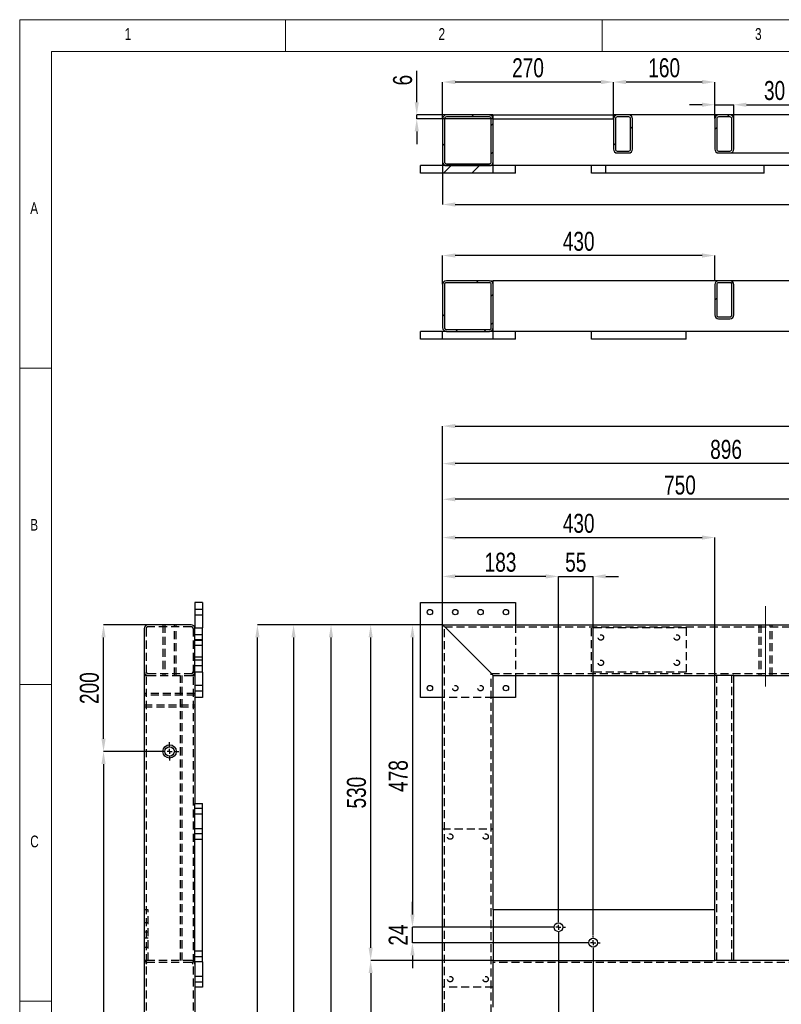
# Model space of a CAD drawing. Header units: millimetres. Extents: x 5 to 3649, y 4 to 418.
# Tile 21 of 105: x 618 to 738, y 259 to 414. Entities that reach past the tile are written whole.
import ezdxf

# ---------------------------------------------------------------- set-up
doc = ezdxf.new("R2010")
doc.units = ezdxf.units.MM
doc.header["$PDSIZE"] = -1
doc.linetypes.add('CENTERX2', pattern=[20.32, 12.7, -2.54, 2.54, -2.54])
doc.linetypes.add('HIDDEN', pattern=[1.905, 1.27, -0.635])
for name, color, linetype in [('COTES', 1, 'Continuous'), ('NOTES', 6, 'Continuous'), ('TRAIT-FINS', 9, 'Continuous'), ('TRAIT-MIXTES', 3, 'CENTERX2'), ('TRAIT-TIRET', 2, 'HIDDEN')]:
    doc.layers.add(name, color=color, linetype=linetype)
doc.layers.add('TRAIT-FORT', color=4, linetype='Continuous', lineweight=25)
doc.styles.add('SLDTEXTSTYLE0', font='TXT', dxfattribs={"width": 0.75})
doc.dimstyles.new('SLDDIMSTYLE0', dxfattribs={"dimtxt": 3, "dimasz": 2, "dimexe": 0, "dimexo": 0.0625, "dimgap": 0.75, "dimtad": 1, "dimdec": 0, "dimlfac": 10, "dimrnd": 1e-09, "dimzin": 12, "dimdsep": 46, "dimtxsty": 'SLDTEXTSTYLE0', "dimsah": 1, "dimcen": 0.09, "dimadec": 0, "dimazin": 3, "dimtfac": 1, "dimtdec": 0, "dimtofl": 0, "dimtmove": 0, "dimatfit": 3, "dimfxl": 1, "dimfrac": 2, "dimtolj": 1, "dimtzin": 12, "dimarcsym": 0})
doc.dimstyles.new('SLDDIMSTYLE1', dxfattribs={"dimtxt": 3, "dimasz": 2, "dimexe": 0, "dimexo": 0.0625, "dimgap": 0.75, "dimtad": 1, "dimdec": 0, "dimlfac": 10, "dimrnd": 1e-09, "dimzin": 12, "dimdsep": 46, "dimtxsty": 'SLDTEXTSTYLE0', "dimsah": 1, "dimcen": 0.09, "dimadec": 0, "dimazin": 3, "dimtfac": 1, "dimtdec": 0, "dimtmove": 0, "dimatfit": 0, "dimfxl": 1, "dimfrac": 2, "dimtolj": 1, "dimtzin": 12, "dimarcsym": 0})
pattern_1 = [(45, (613.036, -0.561), (-13.4704, 13.4704), []), (45, (617.527, -0.561), (-13.4704, 13.4704), []), (45, (622.017, -0.561), (-13.4704, 13.4704), []), (45, (626.507, -0.561), (-13.4704, 13.4704), [])]

# ---------------------------------------------------------------- blocks, each defined once
blk = doc.blocks.new('*D1710')
at = {"layer": 'COTES', "color": 0, "lineweight": -2, "transparency": 16777216}
for p, q in [((684.84, 318.96), (684.84, 350.27)), ((686.84, 350.27), (804.84, 350.27)), ((806.84, 318.96), (806.84, 350.27))]:
    blk.add_line(p, q, dxfattribs=at)
at = {"layer": 'COTES', "color": 0, "transparency": 16777216}
for points in [[(686.84, 350.6), (686.84, 349.93), (684.84, 350.27)], [(804.84, 350.6), (804.84, 349.93), (806.84, 350.27)]]:
    blk.add_solid(points, dxfattribs=at)
at = {"layer": 'Defpoints', "color": 0, "transparency": 16777216}
for p in [(806.84, 350.27), (684.84, 318.89), (806.84, 318.89)]:
    blk.add_point(p, dxfattribs=at)
at = {"layer": 'COTES', "color": 0, "transparency": 16777216, "insert": (745.84, 354.02), "char_height": 3, "attachment_point": 2, "style": 'SLDTEXTSTYLE0'}
blk.add_mtext('\\A1;1220', dxfattribs=at)
blk = doc.blocks.new('*D1711')
at = {"layer": 'COTES', "color": 0, "lineweight": -2, "transparency": 16777216}
for p, q in [((684.84, 318.96), (684.84, 338.71)), ((757.84, 338.71), (686.84, 338.71)), ((759.84, 310.96), (759.84, 338.71))]:
    blk.add_line(p, q, dxfattribs=at)
at = {"layer": 'COTES', "color": 0, "transparency": 16777216}
for points in [[(686.84, 339.04), (686.84, 338.38), (684.84, 338.71)], [(757.84, 339.04), (757.84, 338.38), (759.84, 338.71)]]:
    blk.add_solid(points, dxfattribs=at)
at = {"layer": 'Defpoints', "color": 0, "transparency": 16777216}
for p in [(684.84, 338.71), (684.84, 318.89), (759.84, 310.89)]:
    blk.add_point(p, dxfattribs=at)
at = {"layer": 'COTES', "color": 0, "transparency": 16777216, "insert": (722.34, 342.46), "char_height": 3, "attachment_point": 2, "style": 'SLDTEXTSTYLE0'}
blk.add_mtext('\\A1;750', dxfattribs=at)
blk = doc.blocks.new('*D1712')
at = {"layer": 'COTES', "color": 0, "lineweight": -2, "transparency": 16777216}
for p, q in [((684.84, 318.96), (684.84, 332.67)), ((686.84, 332.67), (725.84, 332.67)), ((727.84, 310.96), (727.84, 332.67))]:
    blk.add_line(p, q, dxfattribs=at)
at = {"layer": 'COTES', "color": 0, "transparency": 16777216}
for points in [[(686.84, 333), (686.84, 332.34), (684.84, 332.67)], [(725.84, 333), (725.84, 332.34), (727.84, 332.67)]]:
    blk.add_solid(points, dxfattribs=at)
at = {"layer": 'Defpoints', "color": 0, "transparency": 16777216}
for p in [(727.84, 332.67), (684.84, 318.89), (727.84, 310.89)]:
    blk.add_point(p, dxfattribs=at)
at = {"layer": 'COTES', "color": 0, "transparency": 16777216, "insert": (706.34, 336.42), "char_height": 3, "attachment_point": 2, "style": 'SLDTEXTSTYLE0'}
blk.add_mtext('\\A1;430', dxfattribs=at)
blk = doc.blocks.new('*D1713')
at = {"layer": 'COTES', "color": 0, "lineweight": -2, "transparency": 16777216}
for p, q in [((684.78, 318.89), (673.48, 318.89)), ((673.48, 267.89), (673.48, 316.89)), ((692.78, 265.89), (673.48, 265.89))]:
    blk.add_line(p, q, dxfattribs=at)
at = {"layer": 'COTES', "color": 0, "transparency": 16777216}
for points in [[(673.15, 316.89), (673.81, 316.89), (673.48, 318.89)], [(673.15, 267.89), (673.81, 267.89), (673.48, 265.89)]]:
    blk.add_solid(points, dxfattribs=at)
at = {"layer": 'Defpoints', "color": 0, "transparency": 16777216}
for p in [(673.48, 318.89), (684.84, 318.89), (692.84, 265.89)]:
    blk.add_point(p, dxfattribs=at)
at = {"layer": 'COTES', "color": 0, "transparency": 16777216, "insert": (669.73, 292.39), "char_height": 3, "attachment_point": 2, "rotation": 90, "style": 'SLDTEXTSTYLE0'}
blk.add_mtext('\\A1;530', dxfattribs=at)
blk = doc.blocks.new('*D1714')
at = {"layer": 'COTES', "color": 0, "lineweight": -2, "transparency": 16777216}
for p, q in [((692.78, 265.89), (673.48, 265.89)), ((673.48, 263.89), (673.48, 202.89)), ((692.78, 200.89), (673.48, 200.89))]:
    blk.add_line(p, q, dxfattribs=at)
at = {"layer": 'COTES', "color": 0, "transparency": 16777216}
for points in [[(673.15, 263.89), (673.81, 263.89), (673.48, 265.89)], [(673.15, 202.89), (673.81, 202.89), (673.48, 200.89)]]:
    blk.add_solid(points, dxfattribs=at)
at = {"layer": 'Defpoints', "color": 0, "transparency": 16777216}
for p in [(692.84, 265.89), (673.48, 200.89), (692.84, 200.89)]:
    blk.add_point(p, dxfattribs=at)
at = {"layer": 'COTES', "color": 0, "transparency": 16777216, "insert": (669.73, 233.39), "char_height": 3, "attachment_point": 2, "rotation": 90, "style": 'SLDTEXTSTYLE0'}
blk.add_mtext('\\A1;650', dxfattribs=at)
blk = doc.blocks.new('*D1715')
at = {"layer": 'COTES', "color": 0, "lineweight": -2, "transparency": 16777216}
for p, q in [((684.78, 318.89), (655.59, 318.89)), ((655.59, 112.89), (655.59, 316.89)), ((684.78, 110.89), (655.59, 110.89))]:
    blk.add_line(p, q, dxfattribs=at)
at = {"layer": 'COTES', "color": 0, "transparency": 16777216}
for points in [[(655.26, 316.89), (655.93, 316.89), (655.59, 318.89)], [(655.26, 112.89), (655.93, 112.89), (655.59, 110.89)]]:
    blk.add_solid(points, dxfattribs=at)
at = {"layer": 'Defpoints', "color": 0, "transparency": 16777216}
for p in [(655.59, 318.89), (684.84, 318.89), (684.84, 110.89)]:
    blk.add_point(p, dxfattribs=at)
at = {"layer": 'COTES', "color": 0, "transparency": 16777216, "insert": (651.84, 214.89), "char_height": 3, "attachment_point": 2, "rotation": 90, "style": 'SLDTEXTSTYLE0'}
blk.add_mtext('\\A1;2080', dxfattribs=at)
blk = doc.blocks.new('*D1716')
at = {"layer": 'COTES', "color": 0, "lineweight": -2, "transparency": 16777216}
for p, q in [((684.78, 318.89), (680.08, 318.89)), ((680.08, 316.89), (680.08, 273.14)), ((701.98, 271.14), (680.08, 271.14))]:
    blk.add_line(p, q, dxfattribs=at)
at = {"layer": 'COTES', "color": 0, "transparency": 16777216}
for points in [[(679.75, 316.89), (680.42, 316.89), (680.08, 318.89)], [(679.75, 273.14), (680.42, 273.14), (680.08, 271.14)]]:
    blk.add_solid(points, dxfattribs=at)
at = {"layer": 'Defpoints', "color": 0, "transparency": 16777216}
for p in [(684.84, 318.89), (680.08, 271.14), (702.04, 271.14)]:
    blk.add_point(p, dxfattribs=at)
at = {"layer": 'COTES', "color": 0, "transparency": 16777216, "insert": (676.33, 295.01), "char_height": 3, "attachment_point": 2, "rotation": 90, "style": 'SLDTEXTSTYLE0'}
blk.add_mtext('\\A1;478', dxfattribs=at)
blk = doc.blocks.new('*D1717')
at = {"layer": 'COTES', "color": 0, "lineweight": -2, "transparency": 16777216}
for p, q in [((680.08, 273.14), (680.08, 275.14)), ((701.98, 271.14), (680.08, 271.14)), ((680.08, 268.69), (680.08, 271.14)), ((707.46, 268.69), (680.08, 268.69)), ((680.08, 266.69), (680.08, 264.69))]:
    blk.add_line(p, q, dxfattribs=at)
at = {"layer": 'COTES', "color": 0, "transparency": 16777216}
for points in [[(679.75, 273.14), (680.42, 273.14), (680.08, 271.14)], [(679.75, 266.69), (680.42, 266.69), (680.08, 268.69)]]:
    blk.add_solid(points, dxfattribs=at)
at = {"layer": 'Defpoints', "color": 0, "transparency": 16777216}
for p in [(680.08, 271.14), (702.04, 271.14), (707.52, 268.69)]:
    blk.add_point(p, dxfattribs=at)
at = {"layer": 'COTES', "color": 0, "transparency": 16777216, "insert": (676.33, 269.91), "char_height": 3, "attachment_point": 2, "rotation": 90, "style": 'SLDTEXTSTYLE0'}
blk.add_mtext('\\A1;24', dxfattribs=at)
blk = doc.blocks.new('*D1721')
at = {"layer": 'COTES', "color": 0, "lineweight": -2, "transparency": 16777216}
for p, q in [((684.78, 318.89), (667.22, 318.89)), ((667.22, 193.09), (667.22, 316.89)), ((707.46, 191.09), (667.22, 191.09))]:
    blk.add_line(p, q, dxfattribs=at)
at = {"layer": 'COTES', "color": 0, "transparency": 16777216}
for points in [[(666.88, 316.89), (667.55, 316.89), (667.22, 318.89)], [(666.88, 193.09), (667.55, 193.09), (667.22, 191.09)]]:
    blk.add_solid(points, dxfattribs=at)
at = {"layer": 'Defpoints', "color": 0, "transparency": 16777216}
for p in [(667.22, 318.89), (684.84, 318.89), (707.52, 191.09)]:
    blk.add_point(p, dxfattribs=at)
at = {"layer": 'COTES', "color": 0, "transparency": 16777216, "insert": (663.47, 241.85), "char_height": 3, "attachment_point": 2, "rotation": 90, "style": 'SLDTEXTSTYLE0'}
blk.add_mtext('\\A1;1278', dxfattribs=at)
blk = doc.blocks.new('*D1724')
at = {"layer": 'COTES', "color": 0, "lineweight": -2, "transparency": 16777216}
for p, q in [((684.78, 318.89), (661.3, 318.89)), ((661.3, 316.89), (661.3, 125.51)), ((737.56, 123.51), (661.3, 123.51))]:
    blk.add_line(p, q, dxfattribs=at)
at = {"layer": 'COTES', "color": 0, "transparency": 16777216}
for points in [[(660.97, 316.89), (661.64, 316.89), (661.3, 318.89)], [(660.97, 125.51), (661.64, 125.51), (661.3, 123.51)]]:
    blk.add_solid(points, dxfattribs=at)
at = {"layer": 'Defpoints', "color": 0, "transparency": 16777216}
for p in [(684.84, 318.89), (661.3, 123.51), (737.62, 123.51)]:
    blk.add_point(p, dxfattribs=at)
at = {"layer": 'COTES', "color": 0, "transparency": 16777216, "insert": (657.55, 221.2), "char_height": 3, "attachment_point": 2, "rotation": 90, "style": 'SLDTEXTSTYLE0'}
blk.add_mtext('\\A1;1954', dxfattribs=at)
blk = doc.blocks.new('*D1726')
at = {"layer": 'COTES', "color": 0, "lineweight": -2, "transparency": 16777216}
for p, q in [((684.84, 318.96), (684.84, 326.53)), ((701.14, 326.53), (686.84, 326.53)), ((703.14, 272.3), (703.14, 326.53))]:
    blk.add_line(p, q, dxfattribs=at)
at = {"layer": 'COTES', "color": 0, "transparency": 16777216}
for points in [[(686.84, 326.87), (686.84, 326.2), (684.84, 326.53)], [(701.14, 326.87), (701.14, 326.2), (703.14, 326.53)]]:
    blk.add_solid(points, dxfattribs=at)
at = {"layer": 'Defpoints', "color": 0, "transparency": 16777216}
for p in [(684.84, 326.53), (684.84, 318.89), (703.14, 272.24)]:
    blk.add_point(p, dxfattribs=at)
at = {"layer": 'COTES', "color": 0, "transparency": 16777216, "insert": (693.99, 330.28), "char_height": 3, "attachment_point": 2, "style": 'SLDTEXTSTYLE0'}
blk.add_mtext('\\A1;183', dxfattribs=at)
blk = doc.blocks.new('*D1727')
at = {"layer": 'COTES', "color": 0, "lineweight": -2, "transparency": 16777216}
for p, q in [((701.14, 326.53), (699.14, 326.53)), ((703.14, 272.3), (703.14, 326.53)), ((703.14, 326.53), (708.62, 326.53)), ((708.62, 269.86), (708.62, 326.53)), ((710.62, 326.53), (712.62, 326.53))]:
    blk.add_line(p, q, dxfattribs=at)
at = {"layer": 'COTES', "color": 0, "transparency": 16777216}
for points in [[(701.14, 326.87), (701.14, 326.2), (703.14, 326.53)], [(710.62, 326.87), (710.62, 326.2), (708.62, 326.53)]]:
    blk.add_solid(points, dxfattribs=at)
at = {"layer": 'Defpoints', "color": 0, "transparency": 16777216}
for p in [(708.62, 326.53), (703.14, 272.24), (708.62, 269.79)]:
    blk.add_point(p, dxfattribs=at)
at = {"layer": 'COTES', "color": 0, "transparency": 16777216, "insert": (705.88, 330.28), "char_height": 3, "attachment_point": 2, "style": 'SLDTEXTSTYLE0'}
blk.add_mtext('\\A1;55', dxfattribs=at)
blk = doc.blocks.new('*D1729')
at = {"layer": 'COTES', "color": 0, "lineweight": -2, "transparency": 16777216}
for p, q in [((684.84, 318.96), (684.84, 344.34)), ((772.4, 344.34), (686.84, 344.34)), ((774.4, 240.57), (774.4, 344.34))]:
    blk.add_line(p, q, dxfattribs=at)
at = {"layer": 'COTES', "color": 0, "transparency": 16777216}
for points in [[(686.84, 344.68), (686.84, 344.01), (684.84, 344.34)], [(772.4, 344.68), (772.4, 344.01), (774.4, 344.34)]]:
    blk.add_solid(points, dxfattribs=at)
at = {"layer": 'Defpoints', "color": 0, "transparency": 16777216}
for p in [(684.84, 344.34), (684.84, 318.89), (774.4, 240.51)]:
    blk.add_point(p, dxfattribs=at)
at = {"layer": 'COTES', "color": 0, "transparency": 16777216, "insert": (729.62, 348.09), "char_height": 3, "attachment_point": 2, "style": 'SLDTEXTSTYLE0'}
blk.add_mtext('\\A1;896', dxfattribs=at)
blk = doc.blocks.new('SW_CENTERMARKSYMBOL_103')
at = {"layer": 'TRAIT-MIXTES', "color": 0}
for p, q in [((-0.8, 0), (-1.1, 0)), ((0, 0), (-0.4, 0)), ((0, 0.8), (0, 1.1)), ((0, 0), (0, 0.4)), ((0, 0), (0, -0.4)), ((0, 0), (0.4, 0)), ((0.8, 0), (1.1, 0)), ((0, -0.8), (0, -81.01))]:
    blk.add_line(p, q, dxfattribs=at)
blk = doc.blocks.new('SW_CENTERMARKSYMBOL_104')
at = {"layer": 'TRAIT-MIXTES', "color": 0}
for p, q in [((-0.8, 0), (-1.1, 0)), ((0, 0), (-0.4, 0)), ((0, 0.8), (0, 1.1)), ((0, 0), (0, 0.4)), ((0, 0), (0, -0.4)), ((0, 0), (0.4, 0)), ((0.8, 0), (1.1, 0)), ((0, -0.8), (0, -75.4))]:
    blk.add_line(p, q, dxfattribs=at)
blk = doc.blocks.new('*D1758')
at = {"layer": 'COTES', "color": 0, "lineweight": -2, "transparency": 16777216}
for p, q in [((638.26, 318.89), (631.28, 318.89)), ((631.28, 300.89), (631.28, 316.89)), ((640.21, 298.89), (631.28, 298.89))]:
    blk.add_line(p, q, dxfattribs=at)
at = {"layer": 'COTES', "color": 0, "transparency": 16777216}
for points in [[(630.95, 316.89), (631.61, 316.89), (631.28, 318.89)], [(630.95, 300.89), (631.61, 300.89), (631.28, 298.89)]]:
    blk.add_solid(points, dxfattribs=at)
at = {"layer": 'Defpoints', "color": 0, "transparency": 16777216}
for p in [(631.28, 318.89), (638.32, 318.89), (640.27, 298.89)]:
    blk.add_point(p, dxfattribs=at)
at = {"layer": 'COTES', "color": 0, "transparency": 16777216, "insert": (627.53, 308.89), "char_height": 3, "attachment_point": 2, "rotation": 90, "style": 'SLDTEXTSTYLE0'}
blk.add_mtext('\\A1;200', dxfattribs=at)
blk = doc.blocks.new('*D1759')
at = {"layer": 'COTES', "color": 0, "lineweight": -2, "transparency": 16777216}
for p, q in [((640.21, 298.89), (631.28, 298.89)), ((631.28, 296.89), (631.28, 189.89)), ((640.21, 187.89), (631.28, 187.89))]:
    blk.add_line(p, q, dxfattribs=at)
at = {"layer": 'COTES', "color": 0, "transparency": 16777216}
for points in [[(630.95, 296.89), (631.61, 296.89), (631.28, 298.89)], [(630.95, 189.89), (631.61, 189.89), (631.28, 187.89)]]:
    blk.add_solid(points, dxfattribs=at)
at = {"layer": 'Defpoints', "color": 0, "transparency": 16777216}
for p in [(640.27, 298.89), (631.28, 187.89), (640.27, 187.89)]:
    blk.add_point(p, dxfattribs=at)
at = {"layer": 'COTES', "color": 0, "transparency": 16777216, "insert": (627.53, 243.39), "char_height": 3, "attachment_point": 2, "rotation": 90, "style": 'SLDTEXTSTYLE0'}
blk.add_mtext('\\A1;1110', dxfattribs=at)
blk = doc.blocks.new('SW_CENTERMARKSYMBOL_130')
at = {"layer": 'TRAIT-MIXTES', "color": 0}
for p, q in [((-0.8, 0), (-1.45, 0)), ((0, 0), (-0.4, 0)), ((0, 0.8), (0, 1.45)), ((0, 0), (0, 0.4)), ((0, 0), (0, -0.4)), ((0, 0), (0.4, 0)), ((0.8, 0), (1.45, 0)), ((0, -0.8), (0, -1.45))]:
    blk.add_line(p, q, dxfattribs=at)
blk = doc.blocks.new('*D1809')
at = {"layer": 'COTES', "color": 0, "lineweight": -2, "transparency": 16777216}
for p, q in [((684.84, 391.93), (684.84, 385.26)), ((804.5, 388.17), (804.5, 385.26)), ((686.84, 385.26), (802.5, 385.26))]:
    blk.add_line(p, q, dxfattribs=at)
at = {"layer": 'COTES', "color": 0, "transparency": 16777216}
for points in [[(686.84, 385.59), (686.84, 384.92), (684.84, 385.26)], [(802.5, 385.59), (802.5, 384.92), (804.5, 385.26)]]:
    blk.add_solid(points, dxfattribs=at)
at = {"layer": 'Defpoints', "color": 0, "transparency": 16777216}
for p in [(684.84, 391.99), (804.5, 388.23), (804.5, 385.26)]:
    blk.add_point(p, dxfattribs=at)
at = {"layer": 'COTES', "color": 0, "transparency": 16777216, "insert": (744.67, 389.01), "char_height": 3, "attachment_point": 2, "style": 'SLDTEXTSTYLE0'}
blk.add_mtext('\\A1;1197', dxfattribs=at)
blk = doc.blocks.new('*D1810')
at = {"layer": 'COTES', "color": 0, "lineweight": -2, "transparency": 16777216}
for p, q in [((743.7, 399.39), (743.7, 406.27)), ((759.78, 399.39), (743.7, 399.39)), ((743.7, 395.39), (743.7, 397.39)), ((730.3, 393.39), (743.7, 393.39))]:
    blk.add_line(p, q, dxfattribs=at)
at = {"layer": 'COTES', "color": 0, "transparency": 16777216}
for points in [[(743.37, 397.39), (744.03, 397.39), (743.7, 399.39)], [(743.37, 395.39), (744.03, 395.39), (743.7, 393.39)]]:
    blk.add_solid(points, dxfattribs=at)
at = {"layer": 'Defpoints', "color": 0, "transparency": 16777216}
for p in [(743.7, 399.39), (759.84, 399.39), (730.24, 393.39)]:
    blk.add_point(p, dxfattribs=at)
at = {"layer": 'COTES', "color": 0, "transparency": 16777216, "insert": (739.95, 403.83), "char_height": 3, "attachment_point": 2, "rotation": 90, "style": 'SLDTEXTSTYLE0'}
blk.add_mtext('\\A1;60', dxfattribs=at)
blk = doc.blocks.new('*D1811')
at = {"layer": 'COTES', "color": 0, "lineweight": -2, "transparency": 16777216}
for p, q in [((725.84, 401.01), (723.84, 401.01)), ((727.84, 398.86), (727.84, 401.01)), ((727.84, 401.01), (730.84, 401.01)), ((730.84, 398.86), (730.84, 401.01)), ((732.84, 401.01), (739.72, 401.01))]:
    blk.add_line(p, q, dxfattribs=at)
at = {"layer": 'COTES', "color": 0, "transparency": 16777216}
for points in [[(725.84, 401.34), (725.84, 400.68), (727.84, 401.01)], [(732.84, 401.34), (732.84, 400.68), (730.84, 401.01)]]:
    blk.add_solid(points, dxfattribs=at)
at = {"layer": 'Defpoints', "color": 0, "transparency": 16777216}
for p in [(730.84, 401.01), (727.84, 398.79), (730.84, 398.79)]:
    blk.add_point(p, dxfattribs=at)
at = {"layer": 'COTES', "color": 0, "transparency": 16777216, "insert": (737.28, 404.76), "char_height": 3, "attachment_point": 2, "style": 'SLDTEXTSTYLE0'}
blk.add_mtext('\\A1;30', dxfattribs=at)
blk = doc.blocks.new('*D1812')
at = {"layer": 'COTES', "color": 0, "lineweight": -2, "transparency": 16777216}
for p, q in [((680.76, 401.39), (680.76, 406.39)), ((692.78, 399.39), (680.76, 399.39)), ((680.76, 398.79), (680.76, 399.39)), ((692.78, 398.79), (680.76, 398.79)), ((680.76, 396.79), (680.76, 394.79))]:
    blk.add_line(p, q, dxfattribs=at)
at = {"layer": 'COTES', "color": 0, "transparency": 16777216}
for points in [[(680.43, 401.39), (681.09, 401.39), (680.76, 399.39)], [(680.43, 396.79), (681.09, 396.79), (680.76, 398.79)]]:
    blk.add_solid(points, dxfattribs=at)
at = {"layer": 'Defpoints', "color": 0, "transparency": 16777216}
for p in [(680.76, 399.39), (692.84, 399.39), (692.84, 398.79)]:
    blk.add_point(p, dxfattribs=at)
at = {"layer": 'COTES', "color": 0, "transparency": 16777216, "insert": (677.01, 404.89), "char_height": 3, "attachment_point": 2, "rotation": 90, "style": 'SLDTEXTSTYLE0'}
blk.add_mtext('\\A1;6', dxfattribs=at)
blk = doc.blocks.new('*D1815')
at = {"layer": 'COTES', "color": 0, "lineweight": -2, "transparency": 16777216}
for p, q in [((684.84, 398.86), (684.84, 404.6)), ((709.84, 404.6), (686.84, 404.6)), ((711.84, 399.46), (711.84, 404.6))]:
    blk.add_line(p, q, dxfattribs=at)
at = {"layer": 'COTES', "color": 0, "transparency": 16777216}
for points in [[(686.84, 404.93), (686.84, 404.26), (684.84, 404.6)], [(709.84, 404.93), (709.84, 404.26), (711.84, 404.6)]]:
    blk.add_solid(points, dxfattribs=at)
at = {"layer": 'Defpoints', "color": 0, "transparency": 16777216}
for p in [(684.84, 404.6), (684.84, 398.79), (711.84, 399.39)]:
    blk.add_point(p, dxfattribs=at)
at = {"layer": 'COTES', "color": 0, "transparency": 16777216, "insert": (698.34, 408.35), "char_height": 3, "attachment_point": 2, "style": 'SLDTEXTSTYLE0'}
blk.add_mtext('\\A1;270', dxfattribs=at)
blk = doc.blocks.new('*D1816')
at = {"layer": 'COTES', "color": 0, "lineweight": -2, "transparency": 16777216}
for p, q in [((711.84, 399.46), (711.84, 404.6)), ((725.84, 404.6), (713.84, 404.6)), ((727.84, 399.46), (727.84, 404.6))]:
    blk.add_line(p, q, dxfattribs=at)
at = {"layer": 'COTES', "color": 0, "transparency": 16777216}
for points in [[(713.84, 404.93), (713.84, 404.26), (711.84, 404.6)], [(725.84, 404.93), (725.84, 404.26), (727.84, 404.6)]]:
    blk.add_solid(points, dxfattribs=at)
at = {"layer": 'Defpoints', "color": 0, "transparency": 16777216}
for p in [(711.84, 404.6), (711.84, 399.39), (727.84, 399.39)]:
    blk.add_point(p, dxfattribs=at)
at = {"layer": 'COTES', "color": 0, "transparency": 16777216, "insert": (719.84, 408.35), "char_height": 3, "attachment_point": 2, "style": 'SLDTEXTSTYLE0'}
blk.add_mtext('\\A1;160', dxfattribs=at)
blk = doc.blocks.new('*D1817')
at = {"layer": 'COTES', "color": 0, "lineweight": -2, "transparency": 16777216}
for p, q in [((684.84, 372.68), (684.84, 377.2)), ((725.84, 377.2), (686.84, 377.2)), ((727.84, 373.28), (727.84, 377.2))]:
    blk.add_line(p, q, dxfattribs=at)
at = {"layer": 'COTES', "color": 0, "transparency": 16777216}
for points in [[(686.84, 377.54), (686.84, 376.87), (684.84, 377.2)], [(725.84, 377.54), (725.84, 376.87), (727.84, 377.2)]]:
    blk.add_solid(points, dxfattribs=at)
at = {"layer": 'Defpoints', "color": 0, "transparency": 16777216}
for p in [(684.84, 377.2), (727.84, 373.21), (684.84, 372.61)]:
    blk.add_point(p, dxfattribs=at)
at = {"layer": 'COTES', "color": 0, "transparency": 16777216, "insert": (706.34, 380.95), "char_height": 3, "attachment_point": 2, "style": 'SLDTEXTSTYLE0'}
blk.add_mtext('\\A1;430', dxfattribs=at)

msp = doc.modelspace()

# ---------------------------------------------------------------- hatches: boundary and pattern name
at = {"layer": 'TRAIT-FINS'}
h = msp.add_hatch(dxfattribs=at)
h.set_pattern_fill('DIN 201 ACIER ET FONTE', color=256, style=0, pattern_type=2)
h.set_pattern_definition(pattern_1)
edge = h.paths.add_edge_path(flags=0)
edge.add_line((692.240295, 399.392769), (685.440295, 399.392769))
edge.add_arc((685.440295, 398.792769), 0.6, 90, 180)
edge.add_line((684.840295, 398.792769), (684.840295, 391.992769))
edge.add_arc((685.440295, 391.992769), 0.6, 180, 270)
edge.add_line((685.440295, 391.392769), (692.240295, 391.392769))
edge.add_arc((692.240295, 391.992769), 0.6, 270, 360)
edge.add_line((692.840295, 391.992769), (692.840295, 398.792769))
edge.add_arc((692.240295, 398.792769), 0.6, 0, 90)
edge = h.paths.add_edge_path(flags=0)
edge.add_arc((685.440295, 398.792769), 0.3, 90, 180, ccw=False)
edge.add_line((685.440295, 399.092769), (692.240295, 399.092769))
edge.add_arc((692.240295, 398.792769), 0.3, 0, 90, ccw=False)
edge.add_line((692.540295, 398.792769), (692.540295, 391.992769))
edge.add_arc((692.240295, 391.992769), 0.3, 270, 360, ccw=False)
edge.add_line((692.240295, 391.692769), (685.440295, 391.692769))
edge.add_arc((685.440295, 391.992769), 0.3, 180, 270, ccw=False)
edge.add_line((685.140295, 391.992769), (685.140295, 398.792769))
h = msp.add_hatch(dxfattribs=at)
h.set_pattern_fill('DIN 201 ACIER ET FONTE', color=256, style=0, pattern_type=2)
h.set_pattern_definition(pattern_1)
edge = h.paths.add_edge_path(flags=0)
edge.add_arc((712.440269, 398.792769), 0.6, 90, 180)
edge.add_line((711.840269, 398.792769), (711.840269, 393.992769))
edge.add_arc((712.440269, 393.992769), 0.6, 180, 270)
edge.add_line((712.440269, 393.392769), (714.240269, 393.392769))
edge.add_arc((714.240269, 393.992769), 0.6, 270, 360)
edge.add_line((714.840269, 393.992769), (714.840269, 398.792769))
edge.add_arc((714.240269, 398.792769), 0.6, 0, 90)
edge.add_line((714.240269, 399.392769), (712.440269, 399.392769))
edge = h.paths.add_edge_path(flags=0)
edge.add_line((714.240269, 393.692769), (712.440269, 393.692769))
edge.add_arc((712.440269, 393.992769), 0.3, 180, 270, ccw=False)
edge.add_line((712.140269, 393.992769), (712.140269, 398.792769))
edge.add_arc((712.440269, 398.792769), 0.3, 90, 180, ccw=False)
edge.add_line((712.440269, 399.092769), (714.240269, 399.092769))
edge.add_arc((714.240269, 398.792769), 0.3, 0, 90, ccw=False)
edge.add_line((714.540269, 398.792769), (714.540269, 393.992769))
edge.add_arc((714.240269, 393.992769), 0.3, 270, 360, ccw=False)
h = msp.add_hatch(dxfattribs=at)
h.set_pattern_fill('DIN 201 ACIER ET FONTE', color=256, style=0, pattern_type=2)
h.set_pattern_definition(pattern_1)
edge = h.paths.add_edge_path(flags=0)
edge.add_arc((728.440269, 398.792769), 0.6, 90, 180)
edge.add_line((727.840269, 398.792769), (727.840269, 393.992769))
edge.add_arc((728.440269, 393.992769), 0.6, 180, 270)
edge.add_line((728.440269, 393.392769), (730.240269, 393.392769))
edge.add_arc((730.240269, 393.992769), 0.6, 270, 360)
edge.add_line((730.840269, 393.992769), (730.840269, 398.792769))
edge.add_arc((730.240269, 398.792769), 0.6, 0, 90)
edge.add_line((730.240269, 399.392769), (728.440269, 399.392769))
edge = h.paths.add_edge_path(flags=0)
edge.add_line((730.240269, 393.692769), (728.440269, 393.692769))
edge.add_arc((728.440269, 393.992769), 0.3, 180, 270, ccw=False)
edge.add_line((728.140269, 393.992769), (728.140269, 398.792769))
edge.add_arc((728.440269, 398.792769), 0.3, 90, 180, ccw=False)
edge.add_line((728.440269, 399.092769), (730.240269, 399.092769))
edge.add_arc((730.240269, 398.792769), 0.3, 0, 90, ccw=False)
edge.add_line((730.540269, 398.792769), (730.540269, 393.992769))
edge.add_arc((730.240269, 393.992769), 0.3, 270, 360, ccw=False)
h = msp.add_hatch(dxfattribs=at)
h.set_pattern_fill('DIN 201 ACIER ET FONTE', color=256, style=0, pattern_type=2)
h.set_pattern_definition(pattern_1)
h.paths.add_polyline_path([(684.840295, 390.192769), (692.840295, 390.192769), (692.840295, 391.392769), (684.840295, 391.392769)], flags=0)
h = msp.add_hatch(dxfattribs=at)
h.set_pattern_fill('DIN 201 ACIER ET FONTE', color=256, style=0, pattern_type=2)
h.set_pattern_definition(pattern_1)
edge = h.paths.add_edge_path(flags=0)
edge.add_line((692.240295, 373.214628), (685.440295, 373.214628))
edge.add_arc((685.440295, 372.614628), 0.6, 90, 180)
edge.add_line((684.840295, 372.614628), (684.840295, 365.814628))
edge.add_arc((685.440295, 365.814628), 0.6, 180, 270)
edge.add_line((685.440295, 365.214628), (692.240295, 365.214628))
edge.add_arc((692.240295, 365.814628), 0.6, 270, 360)
edge.add_line((692.840295, 365.814628), (692.840295, 372.614628))
edge.add_arc((692.240295, 372.614628), 0.6, 0, 90)
edge = h.paths.add_edge_path(flags=0)
edge.add_arc((685.440295, 372.614628), 0.3, 90, 180, ccw=False)
edge.add_line((685.440295, 372.914628), (692.240295, 372.914628))
edge.add_arc((692.240295, 372.614628), 0.3, 0, 90, ccw=False)
edge.add_line((692.540295, 372.614628), (692.540295, 365.814628))
edge.add_arc((692.240295, 365.814628), 0.3, 270, 360, ccw=False)
edge.add_line((692.240295, 365.514628), (685.440295, 365.514628))
edge.add_arc((685.440295, 365.814628), 0.3, 180, 270, ccw=False)
edge.add_line((685.140295, 365.814628), (685.140295, 372.614628))
h = msp.add_hatch(dxfattribs=at)
h.set_pattern_fill('DIN 201 ACIER ET FONTE', color=256, style=0, pattern_type=2)
h.set_pattern_definition(pattern_1)
edge = h.paths.add_edge_path(flags=0)
edge.add_arc((728.440269, 372.614628), 0.6, 90, 180)
edge.add_line((727.840269, 372.614628), (727.840269, 367.814628))
edge.add_arc((728.440269, 367.814628), 0.6, 180, 270)
edge.add_line((728.440269, 367.214628), (730.240269, 367.214628))
edge.add_arc((730.240269, 367.814628), 0.6, 270, 360)
edge.add_line((730.840269, 367.814628), (730.840269, 372.614628))
edge.add_arc((730.240269, 372.614628), 0.6, 0, 90)
edge.add_line((730.240269, 373.214628), (728.440269, 373.214628))
edge = h.paths.add_edge_path(flags=0)
edge.add_line((730.240269, 367.514628), (728.440269, 367.514628))
edge.add_arc((728.440269, 367.814628), 0.3, 180, 270, ccw=False)
edge.add_line((728.140269, 367.814628), (728.140269, 372.614628))
edge.add_arc((728.440269, 372.614628), 0.3, 90, 180, ccw=False)
edge.add_line((728.440269, 372.914628), (730.240269, 372.914628))
edge.add_arc((730.240269, 372.614628), 0.3, 0, 90, ccw=False)
edge.add_line((730.540269, 372.614628), (730.540269, 367.814628))
edge.add_arc((730.240269, 367.814628), 0.3, 270, 360, ccw=False)

# ---------------------------------------------------------------- linework, layer by layer
at = {"lineweight": 18}
for p, q in [((1202.036428, 414.439009), (618.036428, 414.439009)), ((618.036428, 414.439009), (618.036428, 4.439009)), ((660.036428, 409.439009), (660.036428, 414.439009)), ((710.036428, 414.439009), (710.036428, 409.439009)), ((1197.036428, 409.439009), (623.036428, 409.439009)), ((623.036428, 409.439009), (623.036428, 9.439009)), ((623.036428, 359.439009), (618.036428, 359.439009)), ((618.036428, 309.439009), (623.036428, 309.439009)), ((623.036428, 259.439009), (618.036428, 259.439009))]:
    msp.add_line(p, q, dxfattribs=at)
at = {"layer": 'TRAIT-FORT', "lineweight": 25}
for p, q in [((684.840295, 398.792769), (684.840295, 391.992769)), ((685.140295, 398.792769), (685.140295, 391.992769)), ((692.240295, 399.392769), (685.440295, 399.392769)), ((692.240295, 399.092769), (685.440295, 399.092769)), ((692.240295, 399.392769), (692.840295, 399.392769)), ((692.540295, 391.992769), (692.540295, 398.792769)), ((692.840295, 398.792769), (692.840295, 399.392769)), ((692.840295, 399.392769), (711.840269, 399.392769)), ((692.840295, 391.992769), (692.840295, 398.792769)), ((692.840295, 398.792769), (711.840269, 398.792769)), ((712.440269, 399.392769), (711.840269, 399.392769)), ((711.840269, 398.792769), (711.840269, 399.392769)), ((711.840269, 398.792769), (711.840269, 393.992769)), ((712.140269, 398.792769), (712.140269, 393.992769)), ((714.240269, 399.392769), (712.440269, 399.392769)), ((714.240269, 399.092769), (712.440269, 399.092769)), ((728.440269, 399.392769), (714.240269, 399.392769)), ((714.540269, 393.992769), (714.540269, 398.792769)), ((714.840269, 393.992769), (714.840269, 398.792769)), ((727.840269, 398.792769), (727.840269, 393.992769)), ((728.140269, 398.792769), (728.140269, 393.992769)), ((730.240269, 399.392769), (728.440269, 399.392769)), ((730.240269, 399.092769), (728.440269, 399.092769)), ((759.840295, 399.392769), (730.240269, 399.392769)), ((730.540269, 393.992769), (730.540269, 398.792769)), ((730.840269, 393.992769), (730.840269, 398.792769)), ((712.440269, 393.692769), (714.240269, 393.692769)), ((712.440269, 393.392769), (714.240269, 393.392769)), ((728.440269, 393.692769), (730.240269, 393.692769)), ((728.440269, 393.392769), (730.240269, 393.392769)), ((692.840295, 391.392769), (692.840295, 391.992769)), ((684.840295, 391.392769), (681.340295, 391.392769)), ((681.340295, 390.192769), (681.340295, 391.392769)), ((692.840295, 391.392769), (684.840295, 391.392769)), ((684.840295, 391.392769), (684.840295, 390.192769)), ((685.440295, 391.692769), (692.240295, 391.692769)), ((685.440295, 391.392769), (692.240295, 391.392769)), ((692.840295, 390.192769), (692.840295, 391.392769)), ((710.640295, 391.392769), (692.840295, 391.392769)), ((696.340295, 390.192769), (696.340295, 391.392769)), ((708.340295, 390.192769), (708.340295, 391.392769)), ((710.640295, 390.192769), (710.640295, 391.392769)), ((735.640295, 391.392769), (710.640295, 391.392769)), ((756.340295, 391.392769), (735.640295, 391.392769)), ((735.640295, 390.192769), (735.640295, 391.392769)), ((684.840295, 390.192769), (681.340295, 390.192769)), ((692.840295, 390.192769), (684.840295, 390.192769)), ((696.340295, 390.192769), (692.840295, 390.192769)), ((710.640295, 390.192769), (708.340295, 390.192769)), ((735.640295, 390.192769), (710.640295, 390.192769)), ((692.240295, 373.214628), (685.440295, 373.214628)), ((692.240295, 373.214628), (692.840295, 373.214628)), ((728.440269, 373.214628), (692.840295, 373.214628)), ((692.840295, 372.614628), (692.840295, 373.214628)), ((730.240269, 373.214628), (728.440269, 373.214628)), ((759.840295, 373.214628), (730.240269, 373.214628)), ((684.840295, 372.614628), (684.840295, 365.814628)), ((685.140295, 372.614628), (685.140295, 365.814628)), ((692.240295, 372.914628), (685.440295, 372.914628)), ((692.540295, 365.814628), (692.540295, 372.614628)), ((692.840295, 365.814628), (692.840295, 372.614628)), ((727.840269, 372.614628), (727.840269, 367.814628)), ((728.140269, 372.614628), (728.140269, 367.814628)), ((730.240269, 372.914628), (728.440269, 372.914628)), ((730.540269, 367.814628), (730.540269, 372.614628)), ((730.840269, 367.814628), (730.840269, 372.614628)), ((728.440269, 367.514628), (730.240269, 367.514628)), ((728.440269, 367.214628), (730.240269, 367.214628)), ((685.440295, 365.514628), (692.240295, 365.514628)), ((692.840295, 365.214628), (692.840295, 365.814628)), ((681.340295, 364.014628), (681.340295, 365.214628)), ((684.840295, 365.214628), (681.340295, 365.214628)), ((684.840295, 364.014628), (681.340295, 364.014628)), ((684.840295, 364.014628), (684.840295, 365.214628)), ((685.440295, 365.214628), (684.840295, 365.214628)), ((692.840295, 364.014628), (684.840295, 364.014628)), ((685.440295, 365.214628), (692.240295, 365.214628)), ((692.840295, 365.214628), (692.240295, 365.214628)), ((759.840295, 365.214628), (692.840295, 365.214628)), ((692.840295, 364.014628), (692.840295, 365.214628)), ((696.340295, 364.014628), (692.840295, 364.014628)), ((696.340295, 364.014628), (696.340295, 365.214628)), ((708.340295, 364.014628), (708.340295, 365.214628)), ((723.340295, 364.014628), (708.340295, 364.014628)), ((723.340295, 364.014628), (723.340295, 365.214628)), ((646.918493, 322.393708), (645.718493, 322.393708)), ((645.718493, 322.393708), (645.718493, 318.393708)), ((646.918493, 322.393708), (646.918493, 318.393708)), ((681.340295, 307.393708), (681.340295, 322.393708)), ((681.340295, 322.393708), (696.340295, 322.393708)), ((696.340295, 322.393708), (696.340295, 318.893708)), ((645.118493, 318.893708), (638.318493, 318.893708)), ((684.840295, 110.893708), (684.840295, 318.893708)), ((684.840295, 318.893708), (685.440295, 318.293708)), ((685.440295, 318.293708), (684.840295, 318.893708)), ((684.840295, 318.893708), (806.840295, 318.893708)), ((637.718493, 318.293708), (637.718493, 111.493708)), ((645.718493, 318.393708), (646.918493, 318.393708)), ((645.718493, 311.393708), (645.718493, 318.393708)), ((646.918493, 311.393708), (646.918493, 318.393708)), ((685.440295, 318.293708), (692.240295, 311.493708)), ((645.718493, 311.393708), (645.718493, 290.693708)), ((646.918493, 311.393708), (645.718493, 311.393708)), ((646.918493, 311.393708), (646.918493, 307.393708)), ((692.240295, 311.493708), (692.840295, 310.893708)), ((692.840295, 310.893708), (692.240295, 311.493708)), ((692.840295, 273.893708), (692.840295, 310.893708)), ((692.840295, 310.893708), (727.840269, 310.893708)), ((696.340295, 310.893708), (696.340295, 307.393708)), ((727.840269, 273.893708), (727.840269, 310.893708)), ((728.440269, 310.893708), (727.840269, 310.893708)), ((730.240269, 310.893708), (728.440269, 310.893708)), ((730.840269, 310.893708), (730.240269, 310.893708)), ((730.840269, 310.893708), (759.840295, 310.893708)), ((730.840269, 265.893708), (730.840269, 310.893708)), ((646.918493, 307.393708), (645.718493, 307.393708)), ((684.840295, 307.393708), (681.340295, 307.393708)), ((696.340295, 307.393708), (692.840295, 307.393708)), ((645.718493, 265.693708), (645.718493, 290.693708)), ((645.718493, 290.693708), (646.918493, 290.693708)), ((646.918493, 265.693708), (646.918493, 290.693708)), ((727.840269, 273.893708), (692.840295, 273.893708)), ((692.840295, 273.893708), (692.840295, 265.893708)), ((727.840269, 265.893708), (727.840269, 273.893708)), ((692.840295, 265.293708), (692.840295, 265.893708)), ((692.840295, 265.893708), (727.840269, 265.893708)), ((728.440269, 265.893708), (727.840269, 265.893708)), ((730.240269, 265.893708), (728.440269, 265.893708)), ((730.840269, 265.893708), (730.240269, 265.893708)), ((759.840295, 265.893708), (730.840269, 265.893708)), ((645.718493, 265.693708), (645.718493, 223.093708)), ((646.918493, 265.693708), (645.718493, 265.693708)), ((646.918493, 265.693708), (646.918493, 261.693708)), ((692.840295, 258.493708), (692.840295, 265.293708)), ((646.918493, 261.693708), (645.718493, 261.693708))]:
    msp.add_line(p, q, dxfattribs=at)
for centre, radius in [((682.840295, 320.893708), 0.425), ((686.840295, 320.893708), 0.425), ((690.840295, 320.893708), 0.425), ((694.840295, 320.893708), 0.425), ((682.840295, 308.893708), 0.425), ((694.840295, 308.893708), 0.425), ((641.718493, 298.893708), 1.05), ((641.718493, 298.893708), 0.75), ((703.141876, 271.135169), 0.7), ((708.623149, 268.694749), 0.7)]:
    msp.add_circle(centre, radius, dxfattribs=at)
for centre, radius, start, end in [((685.440295, 398.792769), 0.6, 90, 180), ((685.440295, 398.792769), 0.3, 90, 180), ((692.240295, 398.792769), 0.6, 0, 90), ((692.240295, 398.792769), 0.3, 0, 90), ((712.440269, 398.792769), 0.6, 90, 180), ((712.440269, 398.792769), 0.3, 90, 180), ((714.240269, 398.792769), 0.6, 0, 90), ((714.240269, 398.792769), 0.3, 0, 90), ((728.440269, 398.792769), 0.6, 90, 180), ((728.440269, 398.792769), 0.3, 90, 180), ((730.240269, 398.792769), 0.6, 0, 90), ((730.240269, 398.792769), 0.3, 0, 90), ((712.440269, 393.992769), 0.6, 180, 270), ((712.440269, 393.992769), 0.3, 180, 270), ((714.240269, 393.992769), 0.3, 270, 0), ((714.240269, 393.992769), 0.6, 270, 0), ((728.440269, 393.992769), 0.6, 180, 270), ((728.440269, 393.992769), 0.3, 180, 270), ((730.240269, 393.992769), 0.3, 270, 0), ((730.240269, 393.992769), 0.6, 270, 0), ((685.440295, 391.992769), 0.6, 180, 270), ((685.440295, 391.992769), 0.3, 180, 270), ((692.240295, 391.992769), 0.3, 270, 0), ((692.240295, 391.992769), 0.6, 270, 0), ((685.440295, 372.614628), 0.6, 90, 180), ((692.240295, 372.614628), 0.6, 0, 90), ((728.440269, 372.614628), 0.6, 90, 180), ((730.240269, 372.614628), 0.6, 0, 90), ((685.440295, 372.614628), 0.3, 90, 180), ((692.240295, 372.614628), 0.3, 0, 90), ((728.440269, 372.614628), 0.3, 90, 180), ((730.240269, 372.614628), 0.3, 0, 90), ((728.440269, 367.814628), 0.6, 180, 270), ((728.440269, 367.814628), 0.3, 180, 270), ((730.240269, 367.814628), 0.6, 270, 0), ((730.240269, 367.814628), 0.3, 270, 0), ((685.440295, 365.814628), 0.6, 180, 270), ((685.440295, 365.814628), 0.3, 180, 270), ((692.240295, 365.814628), 0.3, 270, 0), ((692.240295, 365.814628), 0.6, 270, 0), ((638.318493, 318.293708), 0.6, 90, 180), ((645.118493, 318.293708), 0.6, 0, 90)]:
    msp.add_arc(centre, radius, start, end, dxfattribs=at)
at = {"layer": 'TRAIT-MIXTES', "lineweight": 18}
msp.add_line((735.840295, 321.84899), (735.840295, 306.937085), dxfattribs=at)
at = {"layer": 'TRAIT-TIRET'}
for p, q in [((646.918493, 321.318708), (645.718493, 321.318708)), ((645.718493, 320.468708), (646.918493, 320.468708)), ((640.668493, 318.893708), (640.668493, 318.593708)), ((640.668493, 318.893708), (640.668493, 310.893708)), ((640.968493, 318.893708), (640.968493, 310.893708)), ((642.468493, 310.893708), (642.468493, 318.893708)), ((642.768493, 318.593708), (642.768493, 318.893708)), ((642.768493, 310.893708), (642.768493, 318.893708)), ((696.340295, 318.893708), (696.340295, 310.893708)), ((734.790295, 318.893708), (734.790295, 318.593708)), ((734.790295, 318.893708), (734.790295, 310.893708)), ((735.090295, 318.893708), (735.090295, 310.893708)), ((736.590295, 310.893708), (736.590295, 318.893708)), ((736.890295, 318.593708), (736.890295, 318.893708)), ((736.890295, 310.893708), (736.890295, 318.893708)), ((638.018493, 318.293708), (638.018493, 111.493708)), ((645.118493, 318.593708), (638.318493, 318.593708)), ((645.418493, 318.293708), (645.418493, 111.493708)), ((646.918493, 317.318708), (645.718493, 317.318708)), ((685.140295, 111.193708), (685.140295, 318.593708)), ((685.140295, 318.593708), (806.540295, 318.593708)), ((708.340295, 311.393708), (708.340295, 318.393708)), ((723.340295, 318.393708), (708.340295, 318.393708)), ((723.340295, 318.393708), (723.340295, 311.393708)), ((646.918493, 316.518708), (645.718493, 316.518708)), ((645.718493, 316.468708), (646.918493, 316.468708)), ((645.718493, 315.668708), (646.918493, 315.668708)), ((646.918493, 313.793708), (645.718493, 313.793708)), ((646.918493, 313.318708), (645.718493, 313.318708)), ((638.318493, 311.193708), (645.118493, 311.193708)), ((640.668493, 311.193708), (640.668493, 310.893708)), ((642.768493, 310.893708), (642.768493, 311.193708)), ((645.718493, 312.468708), (646.918493, 312.468708)), ((692.540295, 118.593708), (692.540295, 311.193708)), ((692.540295, 311.193708), (799.140295, 311.193708)), ((723.340295, 311.393708), (708.340295, 311.393708)), ((734.790295, 311.193708), (734.790295, 310.893708)), ((736.890295, 310.893708), (736.890295, 311.193708)), ((637.718493, 310.893708), (638.318493, 310.893708)), ((638.318493, 310.893708), (645.118493, 310.893708)), ((643.418493, 265.893708), (643.418493, 310.893708)), ((643.718493, 265.893708), (643.718493, 310.893708)), ((645.118493, 310.893708), (645.718493, 310.893708)), ((728.140269, 265.893708), (728.140269, 310.893708)), ((730.540269, 265.893708), (730.540269, 310.893708)), ((638.018493, 308.062075), (637.718493, 308.062075)), ((645.718493, 308.062075), (637.718493, 308.062075)), ((645.718493, 308.062075), (645.418493, 308.062075)), ((646.918493, 309.318708), (645.718493, 309.318708)), ((645.718493, 308.468708), (646.918493, 308.468708)), ((645.718493, 307.762075), (637.718493, 307.762075)), ((692.840295, 307.393708), (684.840295, 307.393708)), ((637.718493, 306.262075), (645.718493, 306.262075)), ((637.718493, 305.962075), (638.018493, 305.962075)), ((637.718493, 305.962075), (645.718493, 305.962075)), ((645.418493, 305.962075), (645.718493, 305.962075)), ((646.918493, 289.868708), (645.718493, 289.868708)), ((645.718493, 289.018708), (646.918493, 289.018708)), ((646.918493, 286.693708), (645.718493, 286.693708)), ((684.840295, 286.693708), (692.840295, 286.693708)), ((646.918493, 285.868708), (645.718493, 285.868708)), ((645.718493, 285.018708), (646.918493, 285.018708)), ((638.318493, 273.893708), (637.718493, 273.893708)), ((638.318493, 265.893708), (638.318493, 273.893708)), ((638.318493, 271.835169), (637.718493, 271.835169)), ((637.718493, 270.435169), (638.318493, 270.435169)), ((638.318493, 269.394749), (637.718493, 269.394749)), ((637.718493, 267.994749), (638.318493, 267.994749)), ((638.318493, 265.893708), (637.718493, 265.893708)), ((645.118493, 265.893708), (638.318493, 265.893708)), ((646.918493, 267.368708), (645.718493, 267.368708)), ((645.718493, 266.518708), (646.918493, 266.518708)), ((645.118493, 265.593708), (638.318493, 265.593708)), ((759.840295, 265.593708), (692.840295, 265.593708)), ((646.918493, 263.368708), (645.718493, 263.368708)), ((645.718493, 262.518708), (646.918493, 262.518708)), ((692.840295, 261.693708), (684.840295, 261.693708))]:
    msp.add_line(p, q, dxfattribs=at)
for centre in [(709.840295, 316.893708), (721.840295, 316.893708), (709.840295, 312.893708), (721.840295, 312.893708), (686.840295, 308.893708), (690.840295, 308.893708), (686.040295, 285.443708), (691.640295, 285.443708), (686.040295, 262.943708), (691.640295, 262.943708)]:
    msp.add_circle(centre, 0.425, dxfattribs=at)
for centre, radius, start, end in [((638.318493, 318.293708), 0.3, 90, 180), ((645.118493, 318.293708), 0.3, 0, 90), ((638.318493, 311.493708), 0.6, 180, 270), ((638.318493, 311.493708), 0.3, 180, 270), ((645.118493, 311.493708), 0.6, 270, 0), ((645.118493, 311.493708), 0.3, 270, 0), ((638.318493, 265.293708), 0.6, 90, 180), ((645.118493, 265.293708), 0.6, 0, 90), ((638.318493, 265.293708), 0.3, 90, 180), ((645.118493, 265.293708), 0.3, 0, 90)]:
    msp.add_arc(centre, radius, start, end, dxfattribs=at)

# ---------------------------------------------------------------- block references
at = {"layer": 'TRAIT-MIXTES'}
for name, p in [('SW_CENTERMARKSYMBOL_130', (641.718493, 298.893708)), ('SW_CENTERMARKSYMBOL_103', (703.141876, 271.135169)), ('SW_CENTERMARKSYMBOL_104', (708.623149, 268.694749))]:
    msp.add_blockref(name, p, dxfattribs=at)

# ---------------------------------------------------------------- texts
at = {"layer": 'NOTES', "char_height": 1.852083, "attachment_point": 1, "style": 'SLDTEXTSTYLE0'}
for s, insert in [('1', (634.619769, 413.107026)), ('2', (684.203103, 413.107026)), ('3', (734.203103, 413.107026)), ('A', (619.703095, 385.607026)), ('B', (619.703095, 335.607026)), ('C', (619.703095, 285.607026))]:
    msp.add_mtext(s, dxfattribs=dict(at, insert=insert))

# ---------------------------------------------------------------- dimensions: what is measured, and where the dimension line sits
at = {"layer": 'COTES'}
for base, p1, p2, dimstyle, picture, middle in [((684.840295, 404.596222), (711.840269, 399.392769), (684.840295, 398.792769), 'SLDDIMSTYLE0', '*D1815', (698.340282, 404.596222)), ((711.840269, 404.596222), (727.840269, 399.392769), (711.840269, 399.392769), 'SLDDIMSTYLE0', '*D1816', (719.840269, 404.596222)), ((730.840269, 401.010223), (727.840269, 398.792769), (730.840269, 398.792769), 'SLDDIMSTYLE1', '*D1811', (737.277769, 401.010223)), ((804.496933, 385.256091), (684.840295, 391.992769), (804.496933, 388.229342), 'SLDDIMSTYLE0', '*D1809', (744.668614, 385.256091)), ((684.840295, 377.202084), (727.840269, 373.214628), (684.840295, 372.614628), 'SLDDIMSTYLE0', '*D1817', (706.340282, 377.202084)), ((806.840295, 350.268267), (684.840295, 318.893708), (806.840295, 318.893708), 'SLDDIMSTYLE0', '*D1710', (745.840295, 350.268267)), ((684.840295, 344.341706), (774.398422, 240.509711), (684.840295, 318.893708), 'SLDDIMSTYLE0', '*D1729', (729.619358, 344.341706)), ((684.840295, 338.711456), (759.840295, 310.893708), (684.840295, 318.893708), 'SLDDIMSTYLE0', '*D1711', (722.340295, 338.711456)), ((727.840269, 332.668635), (684.840295, 318.893708), (727.840269, 310.893708), 'SLDDIMSTYLE0', '*D1712', (706.340282, 332.668635)), ((684.840295, 326.532847), (703.141876, 272.235169), (684.840295, 318.893708), 'SLDDIMSTYLE0', '*D1726', (693.991085, 326.532847)), ((708.623149, 326.532847), (703.141876, 272.235169), (708.623149, 269.794749), 'SLDDIMSTYLE1', '*D1727', (705.882512, 326.532847))]:
    dim = msp.add_linear_dim(base=base, p1=p1, p2=p2, dimstyle=dimstyle, dxfattribs=at)
    dim.commit()
    dim.dimension.update_dxf_attribs({"geometry": picture, "text_midpoint": middle, "dimtype": 160})
for base, p1, p2, dimstyle, picture, middle in [((680.761388, 399.392769), (692.840295, 398.792769), (692.840295, 399.392769), 'SLDDIMSTYLE1', '*D1812', (680.761388, 404.892769)), ((743.699891, 399.392769), (730.240269, 393.392769), (759.840295, 399.392769), 'SLDDIMSTYLE0', '*D1810', (743.699891, 403.830269)), ((631.280626, 318.893708), (640.268493, 298.893708), (638.318493, 318.893708), 'SLDDIMSTYLE0', '*D1758', (631.280626, 308.893708)), ((655.594681, 318.893708), (684.840295, 110.893708), (684.840295, 318.893708), 'SLDDIMSTYLE0', '*D1715', (655.594681, 214.893708)), ((661.302446, 123.510769), (684.840295, 318.893708), (737.62166, 123.510769), 'SLDDIMSTYLE0', '*D1724', (661.302446, 221.202239)), ((667.216707, 318.893708), (707.523149, 191.092132), (684.840295, 318.893708), 'SLDDIMSTYLE0', '*D1721', (667.216707, 241.849651)), ((673.480357, 318.893708), (692.840295, 265.893708), (684.840295, 318.893708), 'SLDDIMSTYLE0', '*D1713', (673.480357, 292.393708)), ((680.084322, 271.135169), (684.840295, 318.893708), (702.041876, 271.135169), 'SLDDIMSTYLE0', '*D1716', (680.084322, 295.014439)), ((631.280626, 187.893708), (640.268493, 298.893708), (640.268493, 187.893708), 'SLDDIMSTYLE0', '*D1759', (631.280626, 243.393708)), ((680.084322, 271.135169), (707.523149, 268.694749), (702.041876, 271.135169), 'SLDDIMSTYLE1', '*D1717', (680.084322, 269.914959)), ((673.480357, 200.893708), (692.840295, 265.893708), (692.840295, 200.893708), 'SLDDIMSTYLE0', '*D1714', (673.480357, 233.393708))]:
    dim = msp.add_linear_dim(base=base, p1=p1, p2=p2, angle=90, dimstyle=dimstyle, dxfattribs=at)
    dim.commit()
    dim.dimension.update_dxf_attribs({"geometry": picture, "text_midpoint": middle, "dimtype": 160})

doc.saveas('drawing.dxf')
